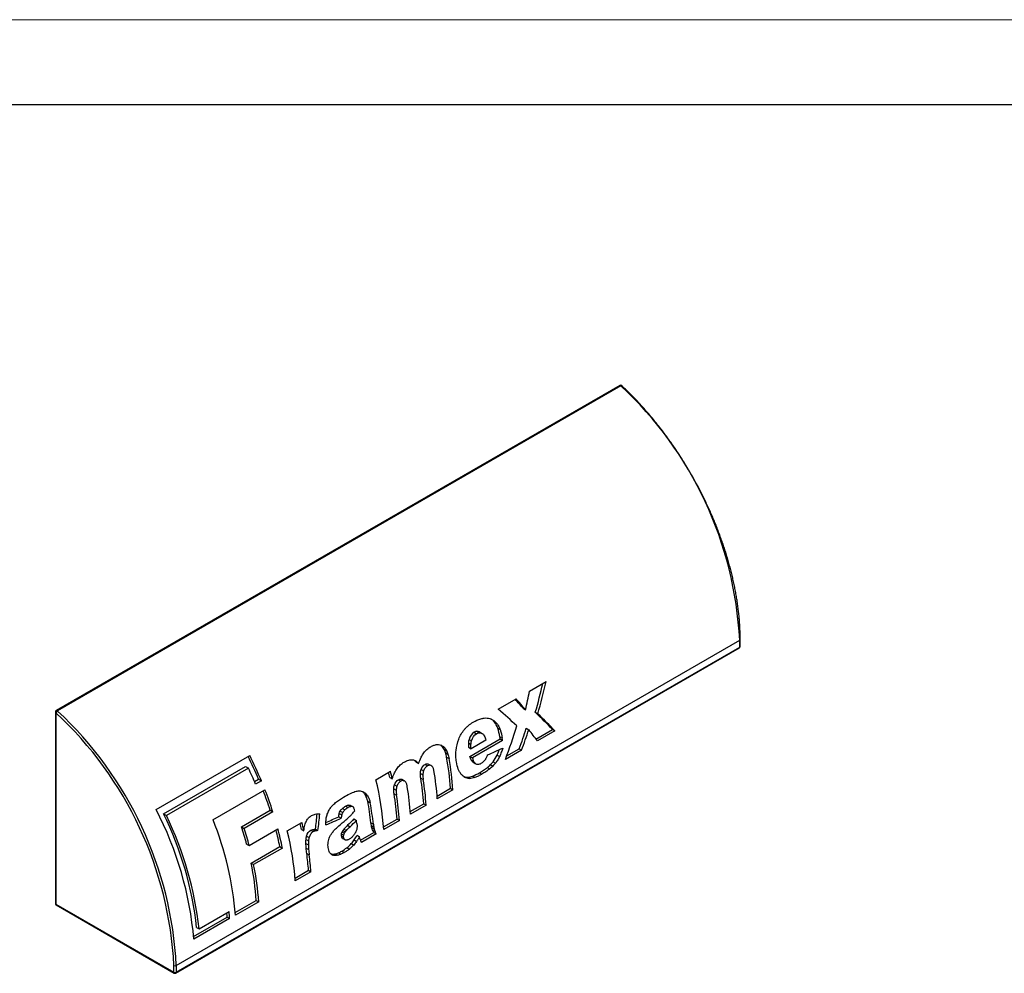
# Model space of a CAD drawing. Header units: millimetres. Extents: x 0 to 210, y 0 to 297.
# Tile 4 of 5: x 94 to 152, y 241 to 297. Entities that reach past the tile are written whole.
import ezdxf

# ---------------------------------------------------------------- set-up
doc = ezdxf.new("R2010")
doc.units = ezdxf.units.MM
doc.layers.add('ОСЕВЫЕ', color=7, linetype='Continuous')

msp = doc.modelspace()

# ---------------------------------------------------------------- linework, layer by layer
at = {"color": 7, "linetype": 'Continuous', "lineweight": 25}
for p, q in [((205, 292), (20, 292)), ((129.571, 275.523), (96.478, 256.419)), ((129.642, 275.502), (96.549, 256.398)), ((103.529, 241.446), (136.621, 260.55)), ((136.621, 260.155), (136.621, 260.55)), ((136.651, 260.196), (136.651, 260.591)), ((103.508, 241.005), (136.601, 260.109)), ((103.529, 241.051), (136.621, 260.155)), ((124.277, 257.567), (125.25, 258.128)), ((122.439, 256.506), (123.487, 257.111)), ((96.428, 256.332), (96.428, 245.092)), ((96.458, 256.291), (96.458, 245.052)), ((123.895, 256.557), (124.041, 256.473)), ((124.614, 256.323), (124.758, 256.239)), ((122.212, 255.748), (122.358, 255.663)), ((121.015, 255.146), (121.162, 255.061)), ((121.188, 255.205), (121.334, 255.12)), ((121.34, 255.17), (121.486, 255.086)), ((122.407, 255.387), (122.552, 255.303)), ((124.086, 255.384), (124.23, 255.301)), ((124.655, 254.753), (125.629, 255.315)), ((125.771, 255.233), (124.741, 254.639)), ((125.629, 255.315), (125.771, 255.233)), ((120.69, 254.524), (120.836, 254.44)), ((120.723, 254.731), (120.869, 254.647)), ((120.779, 253.731), (122.551, 254.754)), ((121.713, 254.689), (120.841, 254.185)), ((122.694, 254.671), (120.923, 253.648)), ((122.532, 254.88), (122.676, 254.797)), ((122.551, 254.754), (122.694, 254.671)), ((119.246, 254.172), (119.393, 254.087)), ((119.337, 253.954), (119.483, 253.87)), ((120.696, 254.269), (120.841, 254.185)), ((123.813, 254.103), (122.859, 253.552)), ((122.938, 253.761), (123.671, 254.185)), ((123.671, 254.185), (123.813, 254.103)), ((102.342, 250.609), (107.84, 253.784)), ((117.616, 253.397), (117.764, 253.312)), ((119.404, 253.684), (119.549, 253.6)), ((120.779, 253.731), (120.923, 253.648)), ((120.851, 253.523), (120.994, 253.44)), ((120.97, 253.39), (120.946, 253.403)), ((120.946, 253.403), (121.089, 253.32)), ((120.969, 253.388), (121.112, 253.305)), ((122.133, 253.419), (122.275, 253.337)), ((122.374, 253.812), (122.516, 253.73)), ((102.772, 250.361), (107.589, 253.141)), ((107.766, 253.039), (102.95, 250.258)), ((107.589, 253.141), (107.766, 253.039)), ((115.252, 252.36), (116.109, 252.855)), ((117.905, 252.965), (118.051, 252.881)), ((118.138, 253.26), (118.284, 253.175)), ((118.51, 253.18), (118.365, 253.264)), ((121.336, 252.77), (121.478, 252.688)), ((121.799, 253.084), (121.941, 253.003)), ((121.982, 253.249), (122.124, 253.167)), ((108.122, 252.249), (108.361, 252.387)), ((108.529, 252.29), (108.188, 252.093)), ((108.361, 252.387), (108.529, 252.29)), ((116.063, 252.501), (116.211, 252.416)), ((116.568, 252.36), (116.714, 252.275)), ((116.751, 252.389), (116.792, 252.371)), ((116.751, 252.389), (116.897, 252.305)), ((116.939, 252.287), (116.793, 252.371)), ((117.866, 252.736), (118.011, 252.652)), ((117.888, 252.452), (118.032, 252.368)), ((120.604, 252.51), (120.746, 252.428)), ((120.924, 252.573), (121.066, 252.491)), ((105.683, 250.012), (108.737, 251.776)), ((114.491, 251.653), (114.469, 251.67)), ((114.491, 251.653), (114.638, 251.567)), ((116.298, 251.827), (116.443, 251.744)), ((116.338, 252.064), (116.484, 251.98)), ((118.847, 251.401), (119.636, 251.856)), ((119.778, 251.775), (118.858, 251.244)), ((119.636, 251.856), (119.778, 251.775)), ((114.617, 251.494), (114.764, 251.409)), ((114.772, 251.095), (114.917, 251.011)), ((116.321, 251.529), (116.466, 251.446)), ((107.357, 249.594), (109.044, 250.568)), ((109.199, 250.478), (107.512, 249.504)), ((109.044, 250.568), (109.199, 250.478)), ((113.157, 250.524), (113.303, 250.44)), ((113.284, 250.673), (113.431, 250.588)), ((113.476, 250.809), (113.623, 250.724)), ((113.63, 250.874), (113.777, 250.789)), ((113.74, 250.867), (113.886, 250.782)), ((117.274, 250.493), (118.064, 250.949)), ((118.205, 250.867), (117.285, 250.336)), ((118.064, 250.949), (118.205, 250.867)), ((102.772, 250.361), (102.95, 250.258)), ((110.048, 249.356), (110.907, 249.852)), ((113.067, 250.182), (113.213, 250.098)), ((113.098, 250.378), (113.244, 250.294)), ((113.964, 250.057), (114.109, 249.974)), ((115.706, 249.588), (116.494, 250.043)), ((116.636, 249.961), (115.717, 249.43)), ((116.494, 250.043), (116.636, 249.961)), ((107.357, 249.594), (107.512, 249.504)), ((107.808, 248.496), (109.495, 249.47)), ((110.873, 249.445), (111.02, 249.36)), ((111.427, 249.395), (111.573, 249.311)), ((111.543, 249.439), (111.689, 249.355)), ((111.7, 249.46), (111.846, 249.376)), ((113.263, 249.309), (113.407, 249.226)), ((113.307, 249.38), (113.451, 249.297)), ((113.377, 249.467), (113.521, 249.384)), ((113.593, 249.687), (113.737, 249.604)), ((114.961, 249.835), (115.103, 249.753)), ((114.984, 249.664), (115.127, 249.582)), ((115.013, 249.542), (115.155, 249.46)), ((115.06, 249.407), (115.202, 249.325)), ((111.15, 248.86), (111.295, 248.776)), ((111.183, 249.052), (111.329, 248.968)), ((113.213, 249.065), (113.356, 248.983)), ((113.218, 249.182), (113.361, 249.099)), ((113.3, 248.909), (113.443, 248.826)), ((113.977, 248.823), (114.119, 248.741)), ((114.142, 249.098), (114.284, 249.016)), ((114.352, 248.806), (115.133, 249.257)), ((115.275, 249.175), (114.414, 248.678)), ((115.133, 249.257), (115.275, 249.175)), ((107.658, 248.583), (107.808, 248.496)), ((107.924, 247.461), (109.611, 248.435)), ((109.758, 248.351), (108.07, 247.377)), ((109.611, 248.435), (109.758, 248.351)), ((111.142, 248.625), (111.287, 248.541)), ((111.157, 248.347), (111.301, 248.263)), ((113.25, 248.168), (113.392, 248.086)), ((113.55, 248.371), (113.692, 248.289)), ((113.807, 248.607), (113.949, 248.525)), ((111.193, 248.028), (111.337, 247.945)), ((112.869, 248.007), (113.011, 247.925)), ((113.047, 248.066), (113.189, 247.984)), ((107.924, 247.461), (108.07, 247.377)), ((110.501, 246.583), (111.292, 247.04)), ((111.292, 247.04), (111.434, 246.958)), ((111.434, 246.958), (110.513, 246.426)), ((106.991, 244.556), (108.227, 245.27)), ((108.227, 245.27), (108.369, 245.188)), ((96.458, 245.052), (103.387, 241.051)), ((96.478, 245.006), (103.408, 241.005)), ((108.369, 245.188), (107.002, 244.399)), ((104.547, 243.146), (106.519, 244.285)), ((106.661, 244.203), (104.558, 242.989)), ((104.865, 243.598), (106.628, 244.615)), ((106.519, 244.285), (106.661, 244.203)), ((104.723, 243.68), (104.865, 243.598)), ((103.387, 241.051), (103.387, 241.446)), ((103.529, 241.446), (103.529, 241.051))]:
    msp.add_line(p, q, dxfattribs=at)
at = {"color": 8, "linetype": 'Continuous', "lineweight": 25}
for p, q in [((117.552, 253.486), (117.593, 253.463)), ((120.463, 252.507), (120.49, 252.491)), ((112.641, 247.984), (112.724, 247.937))]:
    msp.add_line(p, q, dxfattribs=at)
at = {"color": 8, "linetype": 'Continuous', "lineweight": 25, "flags": 128}
msp.add_lwpolyline([(129.642, 275.502), (129.655, 275.509), (129.667, 275.513), (129.678, 275.514), (129.686, 275.512), (129.689, 275.509)], dxfattribs=at)
at = {"color": 7, "linetype": 'Continuous', "lineweight": 25}
for centre, radius, start, end in [((129.621, 275.436), 0.1, 46.96183, 119.99731), ((114.719, 259.431), 21.931, 2.92463, 47.1207), ((136.551, 260.196), 0.1, 299.99731, 0), ((96.528, 256.332), 0.1, 119.99731, 180), ((96.662, 256.209), 0.22, 120.77513, 158.0074), ((81.641, 240.335), 21.775, 2.92463, 47.1207), ((81.626, 240.327), 21.931, 2.92463, 47.1207), ((106.071, 252.407), 16.646, 8.10445, 8.54279), ((106.024, 252.329), 16.834, 7.99614, 8.42892), ((86.883, 243.231), 23.348, 23.0886, 26.71063), ((86.732, 243.139), 23.639, 22.77331, 26.76139), ((103.548, 250.739), 16.127, 3.97182, 10.51985), ((103.501, 250.66), 16.315, 3.9159, 10.37992), ((86.541, 243.009), 23.476, 22.7658, 25.29391), ((97.632, 248.39), 18.884, 12.57126, 13.4722), ((97.483, 248.295), 19.176, 12.4083, 13.75548), ((102.716, 250.144), 16.18, 3.89876, 9.80708), ((98.558, 248.211), 17.202, 4.0633, 13.95673), ((102.234, 249.859), 15.867, 3.93942, 9.40514), ((102.187, 249.779), 16.055, 3.88429, 9.27958), ((88.335, 243.821), 21.78, 18.04729, 21.25376), ((88.209, 243.734), 22.047, 17.81167, 21.39098), ((101.186, 249.24), 16.136, 3.89358, 9.62354), ((98.325, 247.982), 16.739, 6.35731, 10.71898), ((98.277, 247.904), 16.927, 6.27088, 10.57717), ((100.678, 248.954), 15.854, 3.93792, 9.34835), ((100.631, 248.875), 16.042, 3.88282, 9.22351), ((84.281, 241.224), 20.354, 4.97351, 27.4592), ((84.747, 241.472), 20.098, 6.308, 26.25015), ((84.689, 241.4), 20.296, 6.21635, 25.87793), ((87.967, 242.889), 19.095, 4.53742, 21.90567), ((92.319, 245.301), 19.137, 12.24543, 13.75645), ((97.331, 247.372), 16.978, 8.21711, 8.8135), ((87.873, 243.247), 20.492, 15.09512, 18.0449), ((87.812, 243.177), 20.692, 14.89756, 17.80712), ((91.041, 244.614), 18.959, 11.6284, 14.64177), ((90.919, 244.525), 19.223, 11.47853, 14.90556), ((93.354, 245.207), 17.202, 4.0633, 13.95673), ((92.471, 245.397), 18.842, 12.40592, 13.47293), ((95.881, 245.99), 15.447, 3.89867, 7.58179), ((95.834, 245.91), 15.635, 3.84454, 7.47976), ((91.854, 244.121), 16.414, 4.01358, 11.74076), ((91.807, 244.043), 16.602, 3.95667, 11.58509), ((96.528, 245.092), 0.1, 180, 240.00269), ((91.711, 243.283), 14.842, 3.86871, 4.86218), ((91.538, 243.193), 15.157, 3.8189, 5.3835), ((103.458, 241.583), 0.154, 242.60967, 297.39033), ((103.458, 241.188), 0.154, 242.60967, 297.39033), ((103.458, 241.092), 0.1, 240.00269, 299.99731)]:
    msp.add_arc(centre, radius, start, end, dxfattribs=at)
at = {"color": 8, "linetype": 'Continuous', "lineweight": 25}
for centre, radius, start, end in [((129.592, 275.462), 0.0639, 38.50361, 109.03738), ((136.603, 260.594), 0.0479, 292.73773, 355.95665), ((136.571, 260.15), 0.0503, 305.69804, 5.62038), ((136.601, 260.201), 0.0503, 294.37466, 354.3052), ((96.479, 256.337), 0.0503, 185.6948, 245.62534), ((96.5, 256.361), 0.0617, 37.01667, 110.52433), ((96.479, 245.097), 0.0503, 185.6948, 245.62534), ((96.508, 245.047), 0.0503, 174.37962, 234.30196), ((103.437, 241.046), 0.0503, 174.37962, 234.30196), ((103.479, 241.046), 0.0503, 305.69804, 5.62038)]:
    msp.add_arc(centre, radius, start, end, dxfattribs=at)
at = {"color": 7, "linetype": 'Continuous', "lineweight": 25}
for centre, major_axis, ratio, start_param, end_param in [((113.638, 258.712), (5.799, 15.834), 0.662653, 4.803324, 4.907858), ((113.638, 258.712), (5.883, 16.063), 0.662653, 4.800342, 4.91519), ((112.831, 258.246), (4.981, 15.889), 0.677601, 4.812281, 4.879874), ((115.847, 259.987), (11.032, -9.518), 0.22257, 0.961884, 1.018442), ((115.847, 259.987), (11.192, -9.656), 0.22257, 0.95818, 1.025773), ((115.271, 259.655), (12.154, -9.122), 0.13574, 0.930483, 1.045331), ((116.453, 260.337), (11.82, -9.08), 0.149709, 0.804534, 0.92949), ((116.453, 260.337), (11.991, -9.212), 0.149709, 0.803376, 0.926508), ((112.442, 258.021), (5.578, 16.002), 0.66794, 4.665635, 4.788768), ((113.41, 258.58), (5.231, 15.722), 0.672449, 4.656174, 4.732789), ((113.41, 258.58), (5.306, 15.95), 0.672449, 4.655016, 4.73052), ((115.324, 259.685), (11.198, -9.652), 0.221991, 0.787884, 0.863388), ((127.961, 266.98), (108.181, 50.409), 0.078555, 4.619013, 4.62717), ((101.134, 251.493), (1.007, 14.947), 0.715634, 4.624278, 4.684198), ((101.134, 251.493), (1.022, 15.163), 0.715634, 4.620636, 4.685383), ((127.403, 266.658), (100.068, 45.668), 0.084785, 4.522466, 4.531532), ((127.403, 266.658), (98.639, 45.016), 0.084785, 4.520267, 4.527966), ((92.702, 246.626), (50.867, 40.022), 0.164321, 4.992268, 5.000939)]:
    msp.add_ellipse(centre, major_axis=major_axis, ratio=ratio, start_param=start_param, end_param=end_param, dxfattribs=at)
for points, knots in [([(136.651, 260.591), (136.651, 260.641), (136.65, 260.786), (136.645, 261.029), (136.632, 261.321), (136.614, 261.616), (136.589, 261.914), (136.558, 262.214), (136.521, 262.517), (136.478, 262.822), (136.429, 263.129), (136.374, 263.438), (136.313, 263.749), (136.246, 264.062), (136.174, 264.375), (136.095, 264.69), (136.011, 265.006), (135.92, 265.323), (135.825, 265.64), (135.723, 265.958), (135.616, 266.276), (135.504, 266.593), (135.386, 266.911), (135.263, 267.228), (135.134, 267.545), (135.001, 267.86), (134.862, 268.175), (134.718, 268.489), (134.57, 268.801), (134.416, 269.112), (134.258, 269.421), (134.095, 269.728), (133.928, 270.032), (133.756, 270.335), (133.58, 270.635), (133.399, 270.932), (133.215, 271.227), (133.026, 271.518), (132.834, 271.806), (132.637, 272.091), (132.437, 272.372), (132.234, 272.649), (132.027, 272.923), (131.817, 273.192), (131.604, 273.457), (131.388, 273.718), (131.169, 273.974), (130.947, 274.225), (130.722, 274.472), (130.496, 274.713), (130.266, 274.949), (130.035, 275.18), (129.842, 275.366), (129.727, 275.474), (129.689, 275.509)], [0, 0, 0, 0, 0.010332, 0.029951, 0.04957, 0.069188, 0.088805, 0.108422, 0.128038, 0.147653, 0.167267, 0.18688, 0.206492, 0.226103, 0.245714, 0.265324, 0.284932, 0.304541, 0.324148, 0.343754, 0.36336, 0.382966, 0.40257, 0.422174, 0.441778, 0.461381, 0.480984, 0.500586, 0.520188, 0.53979, 0.559392, 0.578993, 0.598595, 0.618196, 0.637797, 0.657399, 0.677, 0.696602, 0.716203, 0.735805, 0.755408, 0.77501, 0.794613, 0.814217, 0.83382, 0.853425, 0.87303, 0.892635, 0.912242, 0.931848, 0.951456, 0.971065, 0.990674, 1, 1, 1, 1]), ([(121.42, 255.942), (121.482, 255.962), (121.545, 255.975), (121.671, 255.99), (121.734, 255.991), (121.795, 255.986)], [0, 0, 0, 0, 0.5, 0.5, 1, 1, 1, 1]), ([(121.795, 255.986), (121.904, 255.975), (122.007, 255.941), (122.199, 255.831), (122.285, 255.756), (122.358, 255.663)], [0, 0, 0, 0, 0.5, 0.5, 1, 1, 1, 1]), ([(122.212, 255.748), (122.191, 255.773), (122.149, 255.822), (122.087, 255.88), (122.045, 255.91), (122.029, 255.922)], [0, 0, 0, 0, 0.377215, 0.754427, 1, 1, 1, 1]), ([(122.358, 255.663), (122.398, 255.611), (122.435, 255.555), (122.5, 255.435), (122.528, 255.37), (122.552, 255.303)], [0, 0, 0, 0, 0.5, 0.5, 1, 1, 1, 1]), ([(120.115, 254.738), (120.157, 254.845), (120.207, 254.95), (120.318, 255.141), (120.38, 255.23), (120.449, 255.311)], [0, 0, 0, 0, 0.5, 0.5, 1, 1, 1, 1]), ([(120.449, 255.311), (120.486, 255.354), (120.524, 255.395), (120.603, 255.472), (120.643, 255.509), (120.684, 255.542)], [0, 0, 0, 0, 0.5, 0.5, 1, 1, 1, 1]), ([(121.334, 255.12), (121.361, 255.122), (121.388, 255.12), (121.438, 255.109), (121.463, 255.099), (121.486, 255.086)], [0, 0, 0, 0, 0.5, 0.5, 1, 1, 1, 1]), ([(121.486, 255.086), (121.512, 255.07), (121.536, 255.05), (121.579, 255.003), (121.598, 254.976), (121.614, 254.946)], [0, 0, 0, 0, 0.5, 0.5, 1, 1, 1, 1]), ([(120.836, 254.44), (120.837, 254.475), (120.841, 254.509), (120.852, 254.578), (120.859, 254.613), (120.869, 254.647)], [0, 0, 0, 0, 0.5, 0.5, 1, 1, 1, 1]), ([(121.614, 254.946), (121.636, 254.908), (121.655, 254.867), (121.688, 254.78), (121.702, 254.735), (121.713, 254.689)], [0, 0, 0, 0, 0.5, 0.5, 1, 1, 1, 1]), ([(117.914, 253.678), (117.936, 253.726), (117.96, 253.771), (118.01, 253.859), (118.037, 253.901), (118.066, 253.941)], [0, 0, 0, 0, 0.5, 0.5, 1, 1, 1, 1]), ([(118.066, 253.941), (118.093, 253.978), (118.121, 254.013), (118.181, 254.078), (118.212, 254.108), (118.244, 254.136)], [0, 0, 0, 0, 0.5, 0.5, 1, 1, 1, 1]), ([(118.479, 254.302), (118.537, 254.337), (118.597, 254.365), (118.717, 254.407), (118.778, 254.421), (118.84, 254.427)], [0, 0, 0, 0, 0.5, 0.5, 1, 1, 1, 1]), ([(118.84, 254.427), (118.894, 254.432), (118.948, 254.429), (119.052, 254.406), (119.103, 254.386), (119.15, 254.359)], [0, 0, 0, 0, 0.5, 0.5, 1, 1, 1, 1]), ([(119.246, 254.172), (119.223, 254.212), (119.176, 254.293), (119.112, 254.365), (119.073, 254.393), (119.068, 254.396)], [0, 0, 0, 0, 0.46371, 0.940657, 1, 1, 1, 1]), ([(119.15, 254.359), (119.199, 254.329), (119.246, 254.291), (119.328, 254.199), (119.363, 254.146), (119.393, 254.087)], [0, 0, 0, 0, 0.5, 0.5, 1, 1, 1, 1]), ([(119.393, 254.087), (119.411, 254.054), (119.427, 254.018), (119.457, 253.946), (119.471, 253.908), (119.483, 253.87)], [0, 0, 0, 0, 0.5, 0.5, 1, 1, 1, 1]), ([(119.952, 253.744), (119.95, 253.799), (119.95, 253.856), (119.953, 253.968), (119.956, 254.025), (119.961, 254.082)], [0, 0, 0, 0, 0.5, 0.5, 1, 1, 1, 1]), ([(120.841, 254.185), (120.837, 254.226), (120.835, 254.268), (120.833, 254.354), (120.833, 254.397), (120.836, 254.44)], [0, 0, 0, 0, 0.5, 0.5, 1, 1, 1, 1]), ([(122.374, 253.812), (122.411, 253.892), (122.459, 253.996), (122.493, 254.105), (122.501, 254.132)], [0, 0, 0, 0, 0.759206, 1, 1, 1, 1]), ([(122.699, 254.222), (122.676, 254.139), (122.65, 254.056), (122.588, 253.891), (122.554, 253.809), (122.516, 253.73)], [0, 0, 0, 0, 0.5, 0.5, 1, 1, 1, 1]), ([(116.919, 253.402), (116.962, 253.427), (117.006, 253.45), (117.094, 253.488), (117.139, 253.504), (117.183, 253.517)], [0, 0, 0, 0, 0.5, 0.5, 1, 1, 1, 1]), ([(117.183, 253.517), (117.22, 253.528), (117.257, 253.535), (117.331, 253.54), (117.367, 253.539), (117.403, 253.534)], [0, 0, 0, 0, 0.5, 0.5, 1, 1, 1, 1]), ([(117.403, 253.534), (117.436, 253.529), (117.469, 253.52), (117.533, 253.496), (117.563, 253.481), (117.593, 253.463)], [0, 0, 0, 0, 0.5, 0.5, 1, 1, 1, 1]), ([(117.616, 253.397), (117.59, 253.426), (117.554, 253.468), (117.511, 253.499), (117.498, 253.508)], [0, 0, 0, 0, 0.704928, 1, 1, 1, 1]), ([(117.593, 253.463), (117.624, 253.443), (117.654, 253.42), (117.711, 253.37), (117.738, 253.342), (117.764, 253.312)], [0, 0, 0, 0, 0.5, 0.5, 1, 1, 1, 1]), ([(120.923, 253.648), (120.931, 253.611), (120.942, 253.575), (120.966, 253.505), (120.979, 253.472), (120.994, 253.44)], [0, 0, 0, 0, 0.5, 0.5, 1, 1, 1, 1]), ([(120.994, 253.44), (121.006, 253.415), (121.02, 253.393), (121.052, 253.352), (121.07, 253.335), (121.089, 253.32)], [0, 0, 0, 0, 0.5, 0.5, 1, 1, 1, 1]), ([(121.089, 253.32), (121.137, 253.286), (121.194, 253.268), (121.315, 253.271), (121.38, 253.291), (121.444, 253.329)], [0, 0, 0, 0, 0.5, 0.5, 1, 1, 1, 1]), ([(121.444, 253.329), (121.487, 253.354), (121.529, 253.386), (121.61, 253.46), (121.648, 253.504), (121.683, 253.551)], [0, 0, 0, 0, 0.5, 0.5, 1, 1, 1, 1]), ([(121.683, 253.551), (121.695, 253.569), (121.707, 253.587), (121.73, 253.625), (121.74, 253.645), (121.75, 253.664)], [0, 0, 0, 0, 0.5, 0.5, 1, 1, 1, 1]), ([(122.516, 253.73), (122.483, 253.66), (122.446, 253.592), (122.365, 253.46), (122.321, 253.397), (122.275, 253.337)], [0, 0, 0, 0, 0.5, 0.5, 1, 1, 1, 1]), ([(116.211, 252.416), (116.23, 252.474), (116.25, 252.532), (116.294, 252.646), (116.318, 252.702), (116.343, 252.757)], [0, 0, 0, 0, 0.5, 0.5, 1, 1, 1, 1]), ([(116.343, 252.757), (116.365, 252.805), (116.389, 252.851), (116.439, 252.94), (116.465, 252.982), (116.493, 253.023)], [0, 0, 0, 0, 0.5, 0.5, 1, 1, 1, 1]), ([(116.493, 253.023), (116.521, 253.062), (116.551, 253.099), (116.613, 253.168), (116.646, 253.2), (116.679, 253.23)], [0, 0, 0, 0, 0.5, 0.5, 1, 1, 1, 1]), ([(118.284, 253.175), (118.235, 253.149), (118.189, 253.108), (118.109, 253.006), (118.075, 252.946), (118.051, 252.881)], [0, 0, 0, 0, 0.5, 0.5, 1, 1, 1, 1]), ([(118.138, 253.26), (118.155, 253.268), (118.188, 253.284), (118.238, 253.294), (118.288, 253.292), (118.331, 253.283), (118.354, 253.268), (118.363, 253.262)], [0, 0, 0, 0, 0.211064, 0.428339, 0.639379, 0.856362, 1, 1, 1, 1]), ([(118.613, 253.062), (118.605, 253.082), (118.595, 253.1), (118.572, 253.131), (118.559, 253.145), (118.544, 253.156)], [0, 0, 0, 0, 0.5, 0.5, 1, 1, 1, 1]), ([(118.659, 252.899), (118.655, 252.929), (118.649, 252.957), (118.633, 253.012), (118.624, 253.038), (118.613, 253.062)], [0, 0, 0, 0, 0.5, 0.5, 1, 1, 1, 1]), ([(120.267, 252.676), (120.232, 252.717), (120.199, 252.765), (120.141, 252.867), (120.115, 252.922), (120.093, 252.981)], [0, 0, 0, 0, 0.5, 0.5, 1, 1, 1, 1]), ([(122.124, 253.167), (122.094, 253.138), (122.064, 253.109), (122.003, 253.054), (121.972, 253.028), (121.941, 253.003)], [0, 0, 0, 0, 0.5, 0.5, 1, 1, 1, 1]), ([(116.714, 252.275), (116.666, 252.248), (116.62, 252.207), (116.54, 252.105), (116.508, 252.044), (116.484, 251.98)], [0, 0, 0, 0, 0.5, 0.5, 1, 1, 1, 1]), ([(116.897, 252.305), (116.869, 252.313), (116.838, 252.315), (116.776, 252.305), (116.744, 252.293), (116.714, 252.275)], [0, 0, 0, 0, 0.5, 0.5, 1, 1, 1, 1]), ([(117.032, 252.186), (117.016, 252.216), (116.997, 252.241), (116.951, 252.282), (116.925, 252.296), (116.897, 252.305)], [0, 0, 0, 0, 0.5, 0.5, 1, 1, 1, 1]), ([(118.011, 252.652), (118.01, 252.603), (118.011, 252.555), (118.018, 252.459), (118.024, 252.413), (118.032, 252.368)], [0, 0, 0, 0, 0.5, 0.5, 1, 1, 1, 1]), ([(120.49, 252.491), (120.449, 252.514), (120.409, 252.54), (120.334, 252.602), (120.299, 252.637), (120.267, 252.676)], [0, 0, 0, 0, 0.5, 0.5, 1, 1, 1, 1]), ([(120.395, 252.556), (120.419, 252.545), (120.485, 252.517), (120.558, 252.512), (120.604, 252.51)], [0, 0, 0, 0, 0.3767669, 1, 1, 1, 1]), ([(120.746, 252.428), (120.7, 252.429), (120.656, 252.434), (120.571, 252.456), (120.53, 252.471), (120.49, 252.491)], [0, 0, 0, 0, 0.5, 0.5, 1, 1, 1, 1]), ([(121.478, 252.688), (121.409, 252.648), (121.341, 252.611), (121.203, 252.545), (121.134, 252.516), (121.066, 252.491)], [0, 0, 0, 0, 0.5, 0.5, 1, 1, 1, 1]), ([(114.023, 251.663), (114.065, 251.677), (114.107, 251.687), (114.191, 251.701), (114.233, 251.705), (114.275, 251.705)], [0, 0, 0, 0, 0.5, 0.5, 1, 1, 1, 1]), ([(114.275, 251.705), (114.314, 251.705), (114.352, 251.701), (114.426, 251.686), (114.463, 251.675), (114.498, 251.66)], [0, 0, 0, 0, 0.5, 0.5, 1, 1, 1, 1]), ([(114.498, 251.66), (114.524, 251.65), (114.548, 251.636), (114.595, 251.605), (114.617, 251.588), (114.638, 251.567)], [0, 0, 0, 0, 0.5, 0.5, 1, 1, 1, 1]), ([(116.484, 251.98), (116.471, 251.941), (116.461, 251.902), (116.447, 251.822), (116.443, 251.782), (116.443, 251.744)], [0, 0, 0, 0, 0.5, 0.5, 1, 1, 1, 1]), ([(117.096, 251.938), (117.091, 251.964), (117.086, 251.991), (117.076, 252.043), (117.07, 252.069), (117.063, 252.095)], [0, 0, 0, 0, 0.5, 0.5, 1, 1, 1, 1]), ([(114.638, 251.567), (114.662, 251.545), (114.685, 251.52), (114.726, 251.467), (114.746, 251.439), (114.764, 251.409)], [0, 0, 0, 0, 0.5, 0.5, 1, 1, 1, 1]), ([(114.764, 251.409), (114.799, 251.352), (114.83, 251.289), (114.882, 251.156), (114.902, 251.085), (114.917, 251.011)], [0, 0, 0, 0, 0.5, 0.5, 1, 1, 1, 1]), ([(112.443, 250.455), (112.461, 250.494), (112.481, 250.533), (112.523, 250.607), (112.544, 250.643), (112.567, 250.677)], [0, 0, 0, 0, 0.5, 0.5, 1, 1, 1, 1]), ([(112.567, 250.677), (112.587, 250.707), (112.608, 250.736), (112.652, 250.791), (112.675, 250.817), (112.698, 250.842)], [0, 0, 0, 0, 0.5, 0.5, 1, 1, 1, 1]), ([(113.303, 250.44), (113.29, 250.418), (113.279, 250.394), (113.259, 250.345), (113.251, 250.32), (113.244, 250.294)], [0, 0, 0, 0, 0.5, 0.5, 1, 1, 1, 1]), ([(113.431, 250.588), (113.407, 250.568), (113.385, 250.545), (113.342, 250.496), (113.322, 250.468), (113.303, 250.44)], [0, 0, 0, 0, 0.5, 0.5, 1, 1, 1, 1]), ([(113.623, 250.724), (113.59, 250.706), (113.557, 250.685), (113.493, 250.64), (113.461, 250.615), (113.431, 250.588)], [0, 0, 0, 0, 0.5, 0.5, 1, 1, 1, 1]), ([(113.777, 250.789), (113.751, 250.783), (113.725, 250.774), (113.673, 250.752), (113.648, 250.739), (113.623, 250.724)], [0, 0, 0, 0, 0.5, 0.5, 1, 1, 1, 1]), ([(113.886, 250.782), (113.87, 250.79), (113.852, 250.794), (113.815, 250.796), (113.796, 250.794), (113.777, 250.789)], [0, 0, 0, 0, 0.5, 0.5, 1, 1, 1, 1]), ([(113.961, 250.698), (113.953, 250.717), (113.942, 250.733), (113.916, 250.762), (113.902, 250.774), (113.886, 250.782)], [0, 0, 0, 0, 0.5, 0.5, 1, 1, 1, 1]), ([(114.013, 250.532), (114.008, 250.562), (114.001, 250.591), (113.984, 250.646), (113.973, 250.673), (113.961, 250.698)], [0, 0, 0, 0, 0.5, 0.5, 1, 1, 1, 1]), ([(111.086, 249.701), (111.097, 249.744), (111.11, 249.786), (111.139, 249.868), (111.156, 249.908), (111.176, 249.947)], [0, 0, 0, 0, 0.5, 0.5, 1, 1, 1, 1]), ([(111.176, 249.947), (111.193, 249.98), (111.212, 250.012), (111.254, 250.07), (111.276, 250.098), (111.3, 250.123)], [0, 0, 0, 0, 0.5, 0.5, 1, 1, 1, 1]), ([(111.471, 250.257), (111.508, 250.277), (111.545, 250.294), (111.619, 250.322), (111.656, 250.332), (111.693, 250.339)], [0, 0, 0, 0, 0.5, 0.5, 1, 1, 1, 1]), ([(111.693, 250.339), (111.737, 250.347), (111.781, 250.352), (111.868, 250.357), (111.911, 250.356), (111.954, 250.353)], [0, 0, 0, 0, 0.5, 0.5, 1, 1, 1, 1]), ([(112.324, 249.993), (112.327, 250.034), (112.332, 250.074), (112.346, 250.155), (112.354, 250.196), (112.364, 250.235)], [0, 0, 0, 0, 0.5, 0.5, 1, 1, 1, 1]), ([(113.244, 250.294), (113.236, 250.262), (113.229, 250.229), (113.219, 250.163), (113.215, 250.13), (113.213, 250.098)], [0, 0, 0, 0, 0.5, 0.5, 1, 1, 1, 1]), ([(111.02, 249.36), (111.028, 249.417), (111.037, 249.474), (111.059, 249.589), (111.072, 249.645), (111.086, 249.701)], [0, 0, 0, 0, 0.5, 0.5, 1, 1, 1, 1]), ([(111.573, 249.311), (111.519, 249.28), (111.468, 249.233), (111.383, 249.112), (111.35, 249.042), (111.329, 248.968)], [0, 0, 0, 0, 0.5, 0.5, 1, 1, 1, 1]), ([(111.689, 249.355), (111.669, 249.35), (111.65, 249.345), (111.611, 249.33), (111.592, 249.321), (111.573, 249.311)], [0, 0, 0, 0, 0.5, 0.5, 1, 1, 1, 1]), ([(113.407, 249.226), (113.413, 249.239), (113.42, 249.251), (113.435, 249.275), (113.443, 249.286), (113.451, 249.297)], [0, 0, 0, 0, 0.5, 0.5, 1, 1, 1, 1]), ([(114.064, 249.28), (114.049, 249.252), (114.033, 249.224), (113.999, 249.17), (113.981, 249.144), (113.962, 249.119)], [0, 0, 0, 0, 0.5, 0.5, 1, 1, 1, 1]), ([(114.124, 249.439), (114.117, 249.412), (114.109, 249.385), (114.088, 249.331), (114.077, 249.305), (114.064, 249.28)], [0, 0, 0, 0, 0.5, 0.5, 1, 1, 1, 1]), ([(114.135, 249.799), (114.139, 249.768), (114.143, 249.737), (114.147, 249.673), (114.147, 249.64), (114.147, 249.608)], [0, 0, 0, 0, 0.5, 0.5, 1, 1, 1, 1]), ([(111.329, 248.968), (111.321, 248.936), (111.314, 248.905), (111.302, 248.84), (111.298, 248.808), (111.295, 248.776)], [0, 0, 0, 0, 0.5, 0.5, 1, 1, 1, 1]), ([(112.449, 248.688), (112.456, 248.74), (112.467, 248.791), (112.496, 248.895), (112.514, 248.946), (112.535, 248.995)], [0, 0, 0, 0, 0.5, 0.5, 1, 1, 1, 1]), ([(112.535, 248.995), (112.546, 249.022), (112.559, 249.048), (112.586, 249.1), (112.601, 249.125), (112.616, 249.149)], [0, 0, 0, 0, 0.5, 0.5, 1, 1, 1, 1]), ([(113.213, 249.065), (113.219, 249.036), (113.231, 248.977), (113.268, 248.928), (113.294, 248.913), (113.301, 248.909)], [0, 0, 0, 0, 0.431948, 0.864002, 1, 1, 1, 1]), ([(113.356, 248.983), (113.353, 249.001), (113.353, 249.02), (113.355, 249.059), (113.357, 249.079), (113.361, 249.099)], [0, 0, 0, 0, 0.5, 0.5, 1, 1, 1, 1]), ([(113.455, 248.82), (113.429, 248.832), (113.406, 248.852), (113.372, 248.909), (113.36, 248.944), (113.356, 248.983)], [0, 0, 0, 0, 0.5, 0.5, 1, 1, 1, 1]), ([(113.361, 249.099), (113.366, 249.121), (113.373, 249.143), (113.388, 249.185), (113.397, 249.206), (113.407, 249.226)], [0, 0, 0, 0, 0.5, 0.5, 1, 1, 1, 1]), ([(113.555, 248.814), (113.537, 248.81), (113.52, 248.809), (113.486, 248.81), (113.47, 248.814), (113.455, 248.82)], [0, 0, 0, 0, 0.5, 0.5, 1, 1, 1, 1]), ([(113.686, 248.869), (113.664, 248.856), (113.642, 248.845), (113.598, 248.827), (113.577, 248.819), (113.555, 248.814)], [0, 0, 0, 0, 0.5, 0.5, 1, 1, 1, 1]), ([(113.962, 249.119), (113.921, 249.066), (113.878, 249.018), (113.784, 248.933), (113.735, 248.897), (113.686, 248.869)], [0, 0, 0, 0, 0.5, 0.5, 1, 1, 1, 1]), ([(114.119, 248.741), (114.092, 248.702), (114.065, 248.665), (114.008, 248.593), (113.979, 248.558), (113.949, 248.525)], [0, 0, 0, 0, 0.5, 0.5, 1, 1, 1, 1]), ([(114.414, 248.678), (114.407, 248.689), (114.399, 248.7), (114.386, 248.724), (114.38, 248.736), (114.375, 248.749)], [0, 0, 0, 0, 0.5, 0.5, 1, 1, 1, 1]), ([(112.446, 248.372), (112.44, 248.422), (112.437, 248.473), (112.438, 248.579), (112.441, 248.634), (112.449, 248.688)], [0, 0, 0, 0, 0.5, 0.5, 1, 1, 1, 1]), ([(112.535, 248.094), (112.511, 248.132), (112.492, 248.174), (112.463, 248.267), (112.452, 248.319), (112.446, 248.372)], [0, 0, 0, 0, 0.5, 0.5, 1, 1, 1, 1]), ([(113.949, 248.525), (113.908, 248.482), (113.866, 248.44), (113.78, 248.361), (113.736, 248.324), (113.692, 248.289)], [0, 0, 0, 0, 0.5, 0.5, 1, 1, 1, 1]), ([(112.724, 247.937), (112.687, 247.951), (112.651, 247.972), (112.588, 248.024), (112.56, 248.056), (112.535, 248.094)], [0, 0, 0, 0, 0.5, 0.5, 1, 1, 1, 1]), ([(112.603, 248.014), (112.631, 248.006), (112.696, 247.987), (112.787, 247.99), (112.849, 248.003), (112.869, 248.007)], [0, 0, 0, 0, 0.344124, 0.784838, 1, 1, 1, 1]), ([(113.011, 247.925), (112.96, 247.913), (112.91, 247.907), (112.813, 247.911), (112.767, 247.92), (112.724, 247.937)], [0, 0, 0, 0, 0.5, 0.5, 1, 1, 1, 1]), ([(113.392, 248.086), (113.358, 248.067), (113.325, 248.049), (113.257, 248.015), (113.223, 247.999), (113.189, 247.984)], [0, 0, 0, 0, 0.5, 0.5, 1, 1, 1, 1])]:
    msp.add_open_spline(points, degree=3, knots=knots, dxfattribs=at)
for points in [[(120.684, 255.542), (120.774, 255.617), (120.868, 255.682), (120.965, 255.737)], [(120.965, 255.737), (121.112, 255.824), (121.266, 255.894), (121.42, 255.942)], [(122.407, 255.387), (122.358, 255.522), (122.293, 255.642), (122.212, 255.748)], [(121.015, 255.146), (120.882, 255.07), (120.774, 254.911), (120.723, 254.731)], [(120.869, 254.647), (120.92, 254.827), (121.029, 254.985), (121.162, 255.061)], [(121.188, 255.205), (121.129, 255.199), (121.072, 255.18), (121.015, 255.146)], [(121.162, 255.061), (121.218, 255.095), (121.276, 255.115), (121.334, 255.12)], [(121.34, 255.17), (121.293, 255.197), (121.242, 255.209), (121.188, 255.205)], [(122.532, 254.88), (122.507, 255.057), (122.465, 255.226), (122.407, 255.387)], [(122.552, 255.303), (122.61, 255.142), (122.651, 254.973), (122.676, 254.797)], [(119.961, 254.082), (119.983, 254.305), (120.034, 254.527), (120.115, 254.738)], [(120.69, 254.524), (120.686, 254.437), (120.688, 254.352), (120.696, 254.269)], [(120.723, 254.731), (120.704, 254.662), (120.693, 254.593), (120.69, 254.524)], [(118.244, 254.136), (118.282, 254.168), (118.358, 254.228), (118.438, 254.279), (118.479, 254.302)], [(119.337, 253.954), (119.312, 254.031), (119.282, 254.104), (119.246, 254.172)], [(119.404, 253.684), (119.387, 253.777), (119.365, 253.867), (119.337, 253.954)], [(116.679, 253.23), (116.717, 253.263), (116.796, 253.325), (116.877, 253.378), (116.919, 253.402)], [(117.764, 253.312), (117.808, 253.437), (117.859, 253.561), (117.914, 253.678)], [(119.483, 253.87), (119.51, 253.783), (119.533, 253.693), (119.549, 253.6)], [(119.985, 253.403), (119.968, 253.513), (119.957, 253.627), (119.952, 253.744)], [(120.093, 252.981), (120.044, 253.109), (120.009, 253.25), (119.985, 253.403)], [(120.851, 253.523), (120.821, 253.586), (120.797, 253.656), (120.779, 253.731)], [(120.946, 253.403), (120.907, 253.432), (120.875, 253.472), (120.851, 253.523)], [(121.75, 253.664), (121.763, 253.69), (121.786, 253.741), (121.807, 253.793), (121.817, 253.819)], [(121.982, 253.249), (122.035, 253.301), (122.085, 253.358), (122.133, 253.419)], [(122.275, 253.337), (122.251, 253.307), (122.202, 253.248), (122.15, 253.193), (122.124, 253.167)], [(122.133, 253.419), (122.226, 253.539), (122.306, 253.67), (122.374, 253.812)], [(117.866, 252.736), (117.866, 252.812), (117.88, 252.89), (117.905, 252.965)], [(117.905, 252.965), (117.954, 253.096), (118.039, 253.205), (118.138, 253.26)], [(118.051, 252.881), (118.025, 252.806), (118.012, 252.728), (118.011, 252.652)], [(118.544, 253.156), (118.473, 253.217), (118.375, 253.225), (118.284, 253.175)], [(120.924, 252.573), (121.061, 252.623), (121.198, 252.689), (121.336, 252.77)], [(121.336, 252.77), (121.492, 252.858), (121.647, 252.963), (121.799, 253.084)], [(121.941, 253.003), (121.865, 252.942), (121.711, 252.829), (121.556, 252.732), (121.478, 252.688)], [(121.799, 253.084), (121.861, 253.135), (121.922, 253.19), (121.982, 253.249)], [(116.338, 252.064), (116.386, 252.194), (116.47, 252.304), (116.568, 252.36)], [(116.568, 252.36), (116.629, 252.396), (116.693, 252.406), (116.751, 252.389)], [(117.063, 252.095), (117.056, 252.128), (117.046, 252.158), (117.032, 252.186)], [(117.888, 252.452), (117.871, 252.542), (117.864, 252.637), (117.866, 252.736)], [(120.604, 252.51), (120.708, 252.51), (120.814, 252.531), (120.924, 252.573)], [(121.066, 252.491), (121.011, 252.47), (120.903, 252.439), (120.798, 252.428), (120.746, 252.428)], [(113.722, 251.539), (113.821, 251.588), (113.922, 251.629), (114.023, 251.663)], [(114.617, 251.494), (114.58, 251.554), (114.538, 251.607), (114.491, 251.653)], [(116.321, 251.529), (116.304, 251.624), (116.296, 251.723), (116.298, 251.827)], [(116.298, 251.827), (116.298, 251.906), (116.312, 251.986), (116.338, 252.064)], [(116.443, 251.744), (116.441, 251.64), (116.449, 251.541), (116.466, 251.446)], [(112.698, 250.842), (112.757, 250.905), (112.818, 250.962), (112.881, 251.015)], [(112.881, 251.015), (113.03, 251.139), (113.185, 251.247), (113.347, 251.339)], [(113.347, 251.339), (113.471, 251.411), (113.596, 251.478), (113.722, 251.539)], [(114.772, 251.095), (114.741, 251.244), (114.689, 251.377), (114.617, 251.494)], [(112.364, 250.235), (112.374, 250.273), (112.397, 250.348), (112.427, 250.42), (112.443, 250.455)], [(113.098, 250.378), (113.111, 250.43), (113.131, 250.48), (113.157, 250.524)], [(113.157, 250.524), (113.194, 250.582), (113.236, 250.632), (113.284, 250.673)], [(113.284, 250.673), (113.346, 250.726), (113.41, 250.772), (113.476, 250.809)], [(113.476, 250.809), (113.526, 250.84), (113.578, 250.861), (113.63, 250.874)], [(113.63, 250.874), (113.668, 250.884), (113.706, 250.881), (113.74, 250.867)], [(113.713, 250.212), (113.765, 250.262), (113.866, 250.365), (113.964, 250.475), (114.013, 250.532)], [(111.3, 250.123), (111.327, 250.15), (111.382, 250.2), (111.441, 250.239), (111.471, 250.257)], [(112.314, 249.705), (112.313, 249.753), (112.314, 249.849), (112.32, 249.945), (112.324, 249.993)], [(113.067, 250.182), (113.071, 250.248), (113.082, 250.313), (113.098, 250.378)], [(113.482, 250.001), (113.56, 250.07), (113.637, 250.14), (113.713, 250.212)], [(113.964, 250.057), (113.844, 249.927), (113.72, 249.804), (113.593, 249.687)], [(113.737, 249.604), (113.864, 249.721), (113.988, 249.844), (114.109, 249.974)], [(111.183, 249.052), (111.225, 249.201), (111.317, 249.333), (111.427, 249.395)], [(111.427, 249.395), (111.465, 249.416), (111.504, 249.431), (111.543, 249.439)], [(111.543, 249.439), (111.596, 249.451), (111.648, 249.458), (111.7, 249.46)], [(111.846, 249.376), (111.82, 249.375), (111.768, 249.37), (111.715, 249.361), (111.689, 249.355)], [(112.616, 249.149), (112.634, 249.177), (112.672, 249.233), (112.712, 249.284), (112.733, 249.309)], [(112.733, 249.309), (112.783, 249.369), (112.834, 249.424), (112.886, 249.476)], [(112.886, 249.476), (112.947, 249.536), (113.01, 249.594), (113.074, 249.648)], [(113.263, 249.309), (113.243, 249.268), (113.228, 249.226), (113.218, 249.182)], [(113.307, 249.38), (113.291, 249.358), (113.276, 249.334), (113.263, 249.309)], [(113.377, 249.467), (113.353, 249.44), (113.329, 249.411), (113.307, 249.38)], [(113.593, 249.687), (113.518, 249.619), (113.447, 249.546), (113.377, 249.467)], [(113.451, 249.297), (113.462, 249.313), (113.485, 249.342), (113.508, 249.371), (113.521, 249.384)], [(113.521, 249.384), (113.59, 249.462), (113.662, 249.535), (113.737, 249.604)], [(114.147, 249.608), (114.146, 249.552), (114.138, 249.496), (114.124, 249.439)], [(114.984, 249.664), (114.975, 249.72), (114.967, 249.777), (114.961, 249.835)], [(115.013, 249.542), (115.001, 249.581), (114.992, 249.622), (114.984, 249.664)], [(115.06, 249.407), (115.043, 249.45), (115.028, 249.496), (115.013, 249.542)], [(115.133, 249.257), (115.105, 249.302), (115.081, 249.352), (115.06, 249.407)], [(115.103, 249.753), (115.11, 249.694), (115.117, 249.637), (115.127, 249.582)], [(115.127, 249.582), (115.13, 249.561), (115.139, 249.519), (115.149, 249.479), (115.155, 249.46)], [(115.155, 249.46), (115.17, 249.414), (115.185, 249.369), (115.202, 249.325)], [(115.202, 249.325), (115.212, 249.297), (115.235, 249.245), (115.261, 249.198), (115.275, 249.175)], [(111.142, 248.625), (111.14, 248.702), (111.143, 248.78), (111.15, 248.86)], [(111.15, 248.86), (111.155, 248.924), (111.167, 248.988), (111.183, 249.052)], [(111.295, 248.776), (111.292, 248.737), (111.287, 248.658), (111.286, 248.58), (111.287, 248.541)], [(113.218, 249.182), (113.21, 249.141), (113.208, 249.102), (113.213, 249.065)], [(113.807, 248.607), (113.867, 248.674), (113.924, 248.746), (113.977, 248.823)], [(113.977, 248.823), (114.036, 248.911), (114.091, 249.002), (114.142, 249.098)], [(114.284, 249.016), (114.259, 248.968), (114.206, 248.875), (114.149, 248.785), (114.119, 248.741)], [(114.33, 248.859), (114.321, 248.883), (114.304, 248.934), (114.29, 248.988), (114.284, 249.016)], [(114.344, 248.825), (114.342, 248.831), (114.338, 248.842), (114.333, 248.854), (114.33, 248.859)], [(114.375, 248.749), (114.364, 248.774), (114.354, 248.799), (114.344, 248.825)], [(111.157, 248.347), (111.149, 248.437), (111.144, 248.53), (111.142, 248.625)], [(111.193, 248.028), (111.179, 248.132), (111.167, 248.238), (111.157, 248.347)], [(111.287, 248.541), (111.288, 248.447), (111.293, 248.354), (111.301, 248.263)], [(111.301, 248.263), (111.311, 248.155), (111.323, 248.048), (111.337, 247.945)], [(113.047, 248.066), (113.115, 248.095), (113.182, 248.129), (113.25, 248.168)], [(113.25, 248.168), (113.351, 248.226), (113.451, 248.294), (113.55, 248.371)], [(113.692, 248.289), (113.643, 248.251), (113.543, 248.178), (113.442, 248.115), (113.392, 248.086)], [(113.55, 248.371), (113.639, 248.44), (113.725, 248.519), (113.807, 248.607)], [(112.869, 248.007), (112.928, 248.021), (112.987, 248.04), (113.047, 248.066)], [(113.189, 247.984), (113.159, 247.971), (113.099, 247.949), (113.04, 247.932), (113.011, 247.925)]]:
    msp.add_open_spline(points, degree=3, dxfattribs=at)
at = {"layer": 'ОСЕВЫЕ', "lineweight": 18}
msp.add_line((0, 297), (210, 297), dxfattribs=at)

doc.saveas('drawing.dxf')
